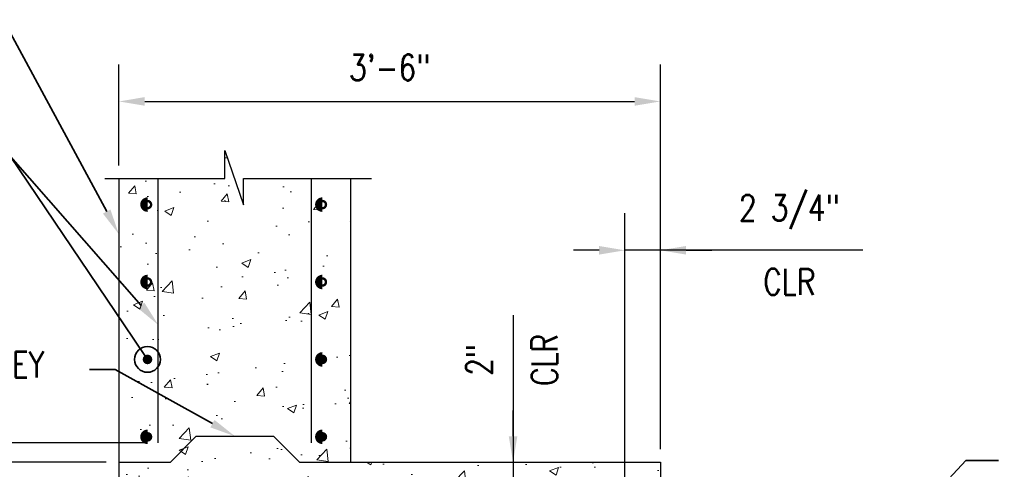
# Model space of a CAD drawing. Header units: inches. Extents: x -807 to 1010, y -1035 to -30.
# Tile 18 of 56: x -99 to -23, y -65 to -30. Entities that reach past the tile are written whole.
import ezdxf
from ezdxf import colors
from ezdxf.entities.mleader import LeaderData, LeaderLine
from ezdxf.math import Vec2, Vec3

# ---------------------------------------------------------------- set-up
doc = ezdxf.new("R2010")
doc.units = ezdxf.units.IN
doc.header["$MEASUREMENT"] = 0
doc.header["$PDMODE"] = 2
doc.layers.get('Defpoints').update_dxf_attribs({"color": 243})
doc.layers.add('A-WALL-PATT', color=9, linetype='Continuous', lineweight=18, true_color=0x808080)
for name, color, linetype in [('S-ANNO-DIMS', 1, 'Continuous'), ('S-DETL-HVY', 4, 'Continuous'), ('S-DETL-MEDM', 3, 'Continuous')]:
    doc.layers.add(name, color=color, linetype=linetype)
doc.layers.add('S-ANNO-NOTE', color=2, linetype='Continuous', lineweight=35)
doc.styles.add('Annotative', font='romans.shx', dxfattribs={"width": 0.8, "height": 0.125})
doc.dimstyles.new('Annotative', dxfattribs={"dimscale": 0, "dimtxt": 0.125, "dimasz": 0.125, "dimexe": 0.179688, "dimexo": 0.0625, "dimgap": 0.09, "dimtad": 1, "dimdec": 3, "dimzin": 3, "dimdsep": 46, "dimlunit": 4, "dimtxsty": 'Annotative', "dimcen": 0.09, "dimclrd": 1, "dimclre": 1, "dimclrt": 2, "dimazin": 2, "dimtfac": 1, "dimtdec": 3, "dimtmove": 1, "dimatfit": 3, "dimfxl": 1, "dimtfill": 1, "dimfrac": 2, "dimtolj": 1, "dimtzin": 0, "dimarcsym": 0})

# ---------------------------------------------------------------- blocks, each defined once
blk = doc.blocks.new('*D23')
at = {"layer": 'Defpoints', "color": 0, "transparency": 16777216}
for p in [(-119.077, -64.701), (-91.438, -64.701), (-94.446, -106.701)]:
    blk.add_point(p, dxfattribs=at)
at = {"layer": 'S-ANNO-DIMS', "color": 1, "lineweight": -2, "transparency": 16777216}
for p, q in [((-92.438, -64.701), (-121.952, -64.701)), ((-119.077, -104.701), (-119.077, -66.701)), ((-95.446, -106.701), (-121.952, -106.701))]:
    blk.add_line(p, q, dxfattribs=at)
at = {"layer": 'S-ANNO-DIMS', "color": 1, "transparency": 16777216}
for points in [[(-119.411, -66.701), (-118.744, -66.701), (-119.077, -64.701)], [(-119.411, -104.701), (-118.744, -104.701), (-119.077, -106.701)]]:
    blk.add_solid(points, dxfattribs=at)
at = {"layer": 'S-ANNO-DIMS', "color": 2, "transparency": 16777216, "insert": (-121.708, -85.701), "char_height": 2, "attachment_point": 5, "rotation": 90, "style": 'Annotative', "bg_fill": 3, "box_fill_scale": 1.25, "bg_fill_color": 256, "bg_fill_true_color": 13158600, "bg_fill_transparency": 0}
blk.add_mtext('\\A1;3\'-6"', dxfattribs=at)
blk = doc.blocks.new('*D22')
at = {"layer": 'Defpoints', "color": 0, "transparency": 16777216}
for p in [(-119.077, -63.201), (-88.398, -63.201), (-91.438, -64.701)]:
    blk.add_point(p, dxfattribs=at)
at = {"layer": 'S-ANNO-DIMS', "color": 1, "lineweight": -2, "transparency": 16777216}
for p, q in [((-119.077, -47.437), (-119.077, -63.201)), ((-119.077, -61.201), (-119.077, -59.201)), ((-89.398, -63.201), (-121.952, -63.201)), ((-119.077, -64.701), (-119.077, -63.201)), ((-119.077, -64.701), (-119.077, -63.201)), ((-92.438, -64.701), (-121.952, -64.701)), ((-119.077, -66.701), (-119.077, -68.701))]:
    blk.add_line(p, q, dxfattribs=at)
at = {"layer": 'S-ANNO-DIMS', "color": 1, "transparency": 16777216}
for points in [[(-119.411, -61.201), (-118.744, -61.201), (-119.077, -63.201)], [(-119.411, -66.701), (-118.744, -66.701), (-119.077, -64.701)]]:
    blk.add_solid(points, dxfattribs=at)
at = {"layer": 'S-ANNO-DIMS', "color": 2, "transparency": 16777216, "insert": (-122.041, -53.03), "char_height": 2, "attachment_point": 5, "rotation": 90, "style": 'Annotative', "bg_fill": 3, "box_fill_scale": 1.25, "bg_fill_color": 256, "bg_fill_true_color": 13158600, "bg_fill_transparency": 0}
blk.add_mtext('\\A1;1 1/2"', dxfattribs=at)
blk = doc.blocks.new('*D20')
at = {"layer": 'Defpoints', "color": 0, "transparency": 16777216}
for p in [(-49.446, -36.748), (-91.446, -42.721), (-49.446, -64.701)]:
    blk.add_point(p, dxfattribs=at)
at = {"layer": 'S-ANNO-DIMS', "color": 1, "lineweight": -2, "transparency": 16777216}
for p, q in [((-91.446, -41.721), (-91.446, -33.873)), ((-49.446, -63.701), (-49.446, -33.873)), ((-89.446, -36.748), (-51.446, -36.748))]:
    blk.add_line(p, q, dxfattribs=at)
at = {"layer": 'S-ANNO-DIMS', "color": 1, "transparency": 16777216}
for points in [[(-89.446, -36.414), (-89.446, -37.081), (-91.446, -36.748)], [(-51.446, -36.414), (-51.446, -37.081), (-49.446, -36.748)]]:
    blk.add_solid(points, dxfattribs=at)
at = {"layer": 'S-ANNO-DIMS', "color": 2, "transparency": 16777216, "insert": (-70.446, -34.117), "char_height": 2, "attachment_point": 5, "style": 'Annotative', "bg_fill": 3, "box_fill_scale": 1.25, "bg_fill_color": 256, "bg_fill_true_color": 13158600, "bg_fill_transparency": 0}
blk.add_mtext('\\A1;3\'-6"', dxfattribs=at)
blk = doc.blocks.new('_Origin')
at = {"color": 0, "linetype": 'ByBlock', "lineweight": -2}
blk.add_line((0, 0), (-1, 0), dxfattribs=at)
blk.add_circle((0, 0), 0.5, dxfattribs=at)
blk = doc.blocks.new('*D18')
at = {"layer": 'Defpoints', "color": 0, "transparency": 16777216}
for p in [(-60.871, -64.701), (-60.871, -66.701), (-60.871, -66.701)]:
    blk.add_point(p, dxfattribs=at)
at = {"layer": 'S-ANNO-DIMS', "color": 1, "lineweight": -2, "transparency": 16777216}
for p, q in [((-60.871, -53.319), (-60.871, -64.701)), ((-60.871, -62.701), (-60.871, -60.701)), ((-60.871, -64.701), (-60.871, -66.701)), ((-60.871, -64.701), (-60.871, -66.701)), ((-60.871, -68.701), (-60.871, -70.701))]:
    blk.add_line(p, q, dxfattribs=at)
at = {"layer": 'S-ANNO-DIMS', "color": 1, "transparency": 16777216}
for points in [[(-61.205, -62.701), (-60.538, -62.701), (-60.871, -64.701)], [(-61.205, -68.701), (-60.538, -68.701), (-60.871, -66.701)]]:
    blk.add_solid(points, dxfattribs=at)
at = {"layer": 'S-ANNO-DIMS', "color": 2, "transparency": 16777216, "char_height": 2, "attachment_point": 5, "rotation": 90, "style": 'Annotative', "bg_fill": 3, "box_fill_scale": 1.25, "bg_fill_color": 256, "bg_fill_true_color": 13158600, "bg_fill_transparency": 0}
for s, insert in [('\\A1;CLR', (-58.431, -56.778)), ('\\A1;2"', (-63.502, -56.778))]:
    blk.add_mtext(s, dxfattribs=dict(at, insert=insert))
blk = doc.blocks.new('*D16')
at = {"layer": 'Defpoints', "color": 0, "transparency": 16777216}
for p in [(-52.196, -48.287), (-49.446, -64.701), (-52.196, -68.576)]:
    blk.add_point(p, dxfattribs=at)
at = {"layer": 'S-ANNO-DIMS', "color": 1, "lineweight": -2, "transparency": 16777216}
for p, q in [((-52.196, -67.576), (-52.196, -45.412)), ((-49.446, -63.701), (-49.446, -45.412)), ((-54.196, -48.287), (-56.196, -48.287)), ((-49.446, -48.287), (-52.196, -48.287)), ((-49.446, -48.287), (-52.196, -48.287)), ((-33.741, -48.287), (-49.446, -48.287)), ((-47.446, -48.287), (-45.446, -48.287))]:
    blk.add_line(p, q, dxfattribs=at)
at = {"layer": 'S-ANNO-DIMS', "color": 1, "transparency": 16777216}
for points in [[(-54.196, -47.954), (-54.196, -48.621), (-52.196, -48.287)], [(-47.446, -47.954), (-47.446, -48.621), (-49.446, -48.287)]]:
    blk.add_solid(points, dxfattribs=at)
at = {"layer": 'S-ANNO-DIMS', "color": 2, "transparency": 16777216, "insert": (-39.448, -50.727), "char_height": 2, "attachment_point": 5, "style": 'Annotative', "bg_fill": 3, "box_fill_scale": 1.25, "bg_fill_color": 256, "bg_fill_true_color": 13158600, "bg_fill_transparency": 0}
blk.add_mtext('\\A1;CLR', dxfattribs=at)
at = {"layer": 'S-ANNO-DIMS', "color": 2, "transparency": 16777216, "insert": (-39.448, -45.324), "char_height": 2, "attachment_point": 5, "style": 'Annotative', "bg_fill": 3, "box_fill_scale": 1.25, "bg_fill_color": 256, "bg_fill_true_color": 13158600, "bg_fill_transparency": 0}
blk.add_mtext('\\A1;2 3/4"', dxfattribs=at)

msp = doc.modelspace()

# ---------------------------------------------------------------- hatches: boundary and pattern name
at = {"layer": 'A-WALL-PATT'}
h = msp.add_hatch(dxfattribs=at)
h.set_pattern_fill('AR-CONC', color=8, style=0)
h.paths.add_polyline_path([(-73.4459, -42.72141), (-81.77473, -42.72141), (-81.77473, -44.75258), (-83.22246, -40.55095), (-83.22246, -42.72141), (-91.4459, -42.72141), (-91.4459, -64.70103), (-87.4459, -64.70103), (-85.4459, -62.70103), (-79.4459, -62.70103), (-77.4459, -64.70103), (-73.4459, -64.70103)])
h = msp.add_hatch(dxfattribs=at)
h.set_pattern_fill('AR-CONC', color=8, style=0)
h.paths.add_polyline_path([(-49.9459, -93.70103), (-49.4459, -93.70103), (-49.4459, -64.70103), (-77.4459, -64.70103), (-79.4459, -62.70103), (-85.4459, -62.70103), (-87.4459, -64.70103), (-91.43781, -64.70103), (-91.44383, -97.57597, -0.41415995), (-91.06883, -97.20103), (-90.94383, -97.20103), (-90.94383, -101.20103), (-93.94383, -101.20103), (-93.94383, -105.70103, 0.41421356), (-93.44383, -106.20103), (-90.81883, -106.20103, -0.41421356), (-90.44383, -106.57603), (-90.44383, -106.70103), (-49.9459, -106.70103)])

# ---------------------------------------------------------------- linework, layer by layer
at = {"layer": 'S-DETL-HVY'}
for p, q in [((-91.4459, -42.72141), (-91.4459, -64.70103)), ((-73.4459, -64.70103), (-73.4459, -42.72141))]:
    msp.add_line(p, q, dxfattribs=at)
for points in [[(-92.54919, -42.72141), (-83.22246, -42.72141), (-83.22246, -40.55095), (-81.77473, -44.75258), (-81.77473, -42.72141), (-71.86333, -42.72141)], [(-91.44383, -97.57603), (-91.43781, -64.70103), (-87.4459, -64.70103), (-85.4459, -62.70103), (-79.4459, -62.70103), (-77.4459, -64.70103), (-49.4459, -64.70103), (-49.4459, -125.03395)]]:
    msp.add_lwpolyline(points, dxfattribs=at)
at = {"layer": 'S-DETL-MEDM'}
for p, q in [((-88.39756, -63.20103), (-88.39756, -42.72141)), ((-76.49424, -63.20103), (-76.49424, -42.72141))]:
    msp.add_line(p, q, dxfattribs=at)

# ---------------------------------------------------------------- next in the draw order: dimensions: what is measured, and where the dimension line sits
at = {"layer": 'S-ANNO-DIMS'}
dim = msp.add_linear_dim(base=(-119.07744, -64.70103), p1=(-94.4459, -106.70103), p2=(-91.43781, -64.70103), angle=270, dimstyle='Annotative', override={"dimpost": '\\X'}, dxfattribs=at)
dim.commit()
dim.dimension.update_dxf_attribs({"geometry": '*D23', "text_midpoint": (-121.70792, -85.70103)})

# ---------------------------------------------------------------- next in the draw order: dimensions: what is measured, and where the dimension line sits
dim = msp.add_linear_dim(base=(-119.07744, -63.20103), p1=(-91.43781, -64.70103), p2=(-88.39756, -63.20103), angle=270, dimstyle='Annotative', override={"dimpost": '\\X'}, dxfattribs=at)
dim.commit()
dim.dimension.update_dxf_attribs({"geometry": '*D22', "text_midpoint": (-119.07744, -53.02967), "dimtype": 160})

# ---------------------------------------------------------------- next in the draw order: dimensions: what is measured, and where the dimension line sits
dim = msp.add_linear_dim(base=(-49.4459, -36.7478), p1=(-91.4459, -42.72141), p2=(-49.4459, -64.70103), dimstyle='Annotative', override={"dimpost": '\\X'}, dxfattribs=at)
dim.commit()
dim.dimension.update_dxf_attribs({"geometry": '*D20', "text_midpoint": (-70.4459, -34.11733)})

# ---------------------------------------------------------------- next in the draw order: hatches: boundary and pattern name
at = {"layer": 'S-DETL-MEDM'}
h = msp.add_hatch(color=256, dxfattribs=at)
h.dxf.hatch_style = 1
h.paths.add_polyline_path([(-88.85215, -44.74559, 1), (-89.60215, -44.74559, 1)])
h = msp.add_hatch(color=256, dxfattribs=at)
h.dxf.hatch_style = 1
h.paths.add_polyline_path([(-75.28965, -44.74559, 1), (-76.03965, -44.74559, 1)])
h = msp.add_hatch(color=256, dxfattribs=at)
h.dxf.hatch_style = 1
h.paths.add_polyline_path([(-88.85215, -50.74559, 1), (-89.60215, -50.74559, 1)])
h = msp.add_hatch(color=256, dxfattribs=at)
h.dxf.hatch_style = 1
h.paths.add_polyline_path([(-75.28965, -50.74559, 1), (-76.03965, -50.74559, 1)])
h = msp.add_hatch(color=256, dxfattribs=at)
h.dxf.hatch_style = 1
h.paths.add_polyline_path([(-88.85215, -56.74559, 1), (-89.60215, -56.74559, 1)])
h = msp.add_hatch(color=256, dxfattribs=at)
h.dxf.hatch_style = 1
h.paths.add_polyline_path([(-75.28965, -56.74559, 1), (-76.03965, -56.74559, 1)])
h = msp.add_hatch(color=256, dxfattribs=at)
h.dxf.hatch_style = 1
h.paths.add_polyline_path([(-88.85215, -62.74559, 1), (-89.60215, -62.74559, 1)])
h = msp.add_hatch(color=256, dxfattribs=at)
h.dxf.hatch_style = 1
h.paths.add_polyline_path([(-75.28965, -62.74559, 1), (-76.03965, -62.74559, 1)])

# ---------------------------------------------------------------- next in the draw order: linework, layer by layer
at = {"layer": 'S-DETL-MEDM', "const_width": 0.75}
for points in [[(-89.22715, -44.55809, 1), (-89.22715, -44.93309, 1)], [(-75.66465, -44.55809, 1), (-75.66465, -44.93309, 1)], [(-89.22715, -50.55809, 1), (-89.22715, -50.93309, 1)], [(-75.66465, -50.55809, 1), (-75.66465, -50.93309, 1)], [(-75.66465, -56.55809, 1), (-75.66465, -56.93309, 1)], [(-75.66465, -56.55809, 1), (-75.66465, -56.93309, 1)], [(-89.22715, -62.55809, 1), (-89.22715, -62.93309, 1)], [(-89.22715, -62.55809, 1), (-89.22715, -62.93309, 1)], [(-75.66465, -62.55809, 1), (-75.66465, -62.93309, 1)], [(-75.66465, -62.55809, 1), (-75.66465, -62.93309, 1)]]:
    msp.add_lwpolyline(points, format="xyb", dxfattribs=at)

# ---------------------------------------------------------------- next in the draw order: leaders
at = {"layer": 'S-ANNO-NOTE', "lineweight": -3}
ml = msp.add_multileader_mtext('Standard', dxfattribs=at)
ml.set_content('\\A1;RETAINING WALL', color=256, style='Annotative')
ml.set_leader_properties(color=1, linetype='ByLayer', lineweight=-1)
ml.build(insert=Vec2(0, 0))
ml.multileader.update_dxf_attribs({"text_right_attachment_type": 3, "dogleg_length": 0.125, "arrow_head_size": 2, "scale": 16})
ctx = ml.context
ctx.base_point, ctx.scale, ctx.char_height, ctx.arrow_head_size, ctx.landing_gap_size, ctx.plane_origin = Vec3(-125.30674, -31.44754), 16, 2, 2, 1.44, Vec3(-108.34813, 4.88075)
ctx.right_attachment = 3
notes = []
notes.append((ctx, [(1, (1, 1, 0), (-99.85499, -31.44754), (-1, 0), 3.7527, [(1, [(-91.4459, -47.04207)], 0, [])])]))
ctx.mtext.insert, ctx.mtext.width, ctx.mtext.flow_direction = Vec3(-123.86674, -30.44754), 43.038049, 5
ml = msp.add_multileader_mtext('Standard', dxfattribs=at)
ml.set_content('\\A1;RETAINING WALL REINFORCING ', color=256, style='Annotative')
ml.set_leader_properties(color=1, linetype='ByLayer', lineweight=-1)
ml.build(insert=Vec2(0, 0))
ml.multileader.update_dxf_attribs({"text_right_attachment_type": 3, "dogleg_length": 0.125, "arrow_head_size": 2, "scale": 16})
ctx = ml.context
ctx.base_point, ctx.scale, ctx.char_height, ctx.arrow_head_size, ctx.landing_gap_size, ctx.plane_origin = Vec3(-142.0396, -41.00958), 16, 2, 2, 1.44, Vec3(-113.63442, -0.26307)
ctx.right_attachment = 3
notes.append((ctx, [(1, (1, 1, 0), (-99.85499, -41.00958), (-1, 0), 3.57127, [(1, [(-88.39756, -54.06629)], 0, [])])]))
ctx.mtext.insert, ctx.mtext.width, ctx.mtext.flow_direction = Vec3(-140.5996, -40.00958), 37.6311591, 5
ml = msp.add_multileader_mtext('Standard', dxfattribs=at)
ml.set_content('\\A1; ', color=256, style='Annotative')
ml.set_leader_properties(color=1, linetype='ByLayer', lineweight=-1)
ml.set_arrow_properties(name='ORIGIN')
ml.build(insert=Vec2(0, 0))
ml.multileader.update_dxf_attribs({"text_right_attachment_type": 3, "dogleg_length": 0.125, "arrow_head_size": 2, "scale": 16})
ctx = ml.context
ctx.base_point, ctx.scale, ctx.char_height, ctx.arrow_head_size, ctx.landing_gap_size, ctx.plane_origin = Vec3(-106.33499, -41.00958), 16, 2, 2, 1.44, Vec3(-113.63442, -0.26307)
ctx.right_attachment = 3
notes.append((ctx, [(1, (1, 1, 0), (-99.85499, -41.00958), (-1, 0), 2, [(1, [(-89.22715, -56.74559)], 0, [])])]))
ctx.mtext.insert, ctx.mtext.width, ctx.mtext.flow_direction = Vec3(-104.89499, -40.00958), 43.038049, 5
ml = msp.add_multileader_mtext('Standard', dxfattribs=at)
ml.set_content('\\A1;2" X 6" KEY ', color=256, style='Annotative')
ml.set_leader_properties(color=1, linetype='ByLayer', lineweight=-1)
ml.build(insert=Vec2(0, 0))
ml.multileader.update_dxf_attribs({"text_right_attachment_type": 3, "dogleg_length": 0.125, "arrow_head_size": 2, "scale": 16})
ctx = ml.context
ctx.base_point, ctx.scale, ctx.char_height, ctx.arrow_head_size, ctx.landing_gap_size, ctx.plane_origin = Vec3(-112.23425, -57.13639), 16, 2, 2, 1.44, Vec3(-77.00844, -14.32775)
ctx.right_attachment = 3
notes.append((ctx, [(1, (1, 1, 0), (-91.7352, -57.51734), (-1, 0), 2, [(1, [(-82.4459, -62.70103)], 0, [])])]))
ctx.mtext.insert, ctx.mtext.width, ctx.mtext.flow_direction = Vec3(-110.79425, -56.13639), 43.038049, 5
ml = msp.add_multileader_mtext('Standard', dxfattribs=at)
ml.set_content('#5 TIES @ 6" OC', color=256, style='Annotative')
ml.set_leader_properties(color=1, linetype='ByLayer', lineweight=-1)
ml.build(insert=Vec2(0, 0))
ml.multileader.update_dxf_attribs({"text_right_attachment_type": 3, "dogleg_length": 0.125, "arrow_head_size": 2, "scale": 16})
ctx = ml.context
ctx.base_point, ctx.scale, ctx.char_height, ctx.arrow_head_size, ctx.landing_gap_size, ctx.plane_origin = Vec3(-23.20979, -64.57802), 16, 2, 2, 1.44, Vec3(-58.39761, -31.48472)
ctx.right_attachment = 3
notes.append((ctx, [(0, (1, 1, 0), (-25.75458, -64.57802), (1, 0), 2.54479, [(5, [(-57.79947, -78.18711), (-52.1959, -69.12627), (-51.69023, -92.31619)], 0, [])])]))
ctx.mtext.insert, ctx.mtext.flow_direction = Vec3(-21.76979, -63.24469), 5
for ctx, leaders in notes:
    for number, flags, end, landing, length, lines in leaders:
        leader = LeaderData()
        leader.index, (leader.has_last_leader_line, leader.has_dogleg_vector, leader.attachment_direction) = number, flags
        leader.last_leader_point, leader.dogleg_vector, leader.dogleg_length = Vec3(end), Vec3(landing), length
        for number, points, colour, breaks in lines:
            line = LeaderLine()
            line.index, line.vertices, line.color, line.breaks = number, Vec3.list(points), colors.encode_raw_color(colour), breaks
            leader.lines.append(line)
        ctx.leaders.append(leader)

# ---------------------------------------------------------------- next in the draw order: dimensions: what is measured, and where the dimension line sits
at = {"layer": 'S-ANNO-DIMS'}
for base, p1, p2, angle, override, picture, middle in [((-52.1959, -48.28741), (-49.4459, -64.70103), (-52.1959, -68.57603), 180, {"dimpost": '\\X'}, '*D16', (-39.44755, -48.28741)), ((-60.87139, -66.70103), (-60.87139, -64.70103), (-60.87139, -66.70103), 90, {"dimpost": '\\X', "dimse1": 1, "dimse2": 1}, '*D18', (-60.87139, -56.77765))]:
    dim = msp.add_linear_dim(base=base, p1=p1, p2=p2, angle=angle, text='<>\\XCLR', dimstyle='Annotative', override=override, dxfattribs=at)
    dim.commit()
    dim.dimension.update_dxf_attribs({"geometry": picture, "text_midpoint": middle, "dimtype": 160})

doc.saveas('drawing.dxf')
